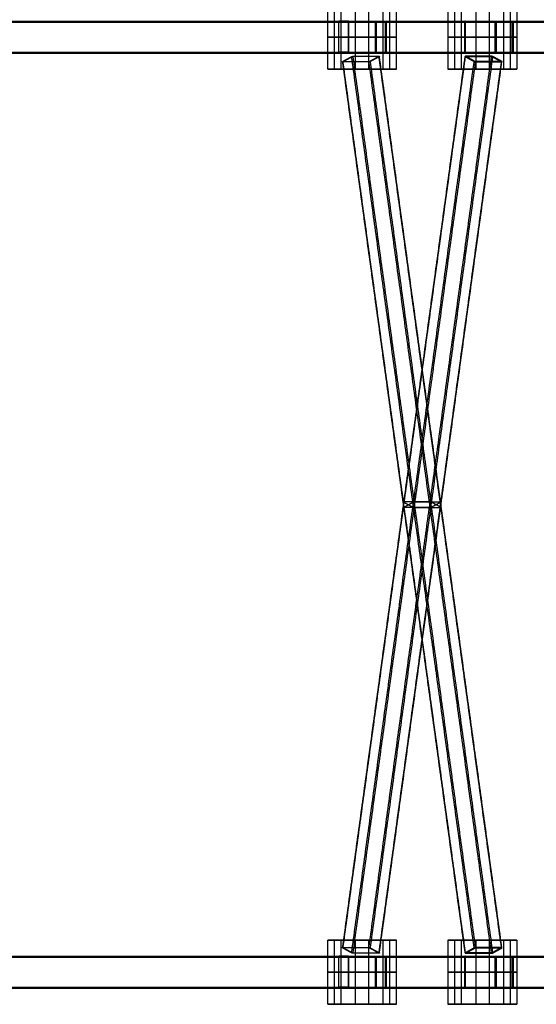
# Model space of a CAD drawing. Header units: metres. Extents: x -0.48 to 6.79, y -0.06 to 3.56.
# Tile 8 of 13: x 4.09 to 5.06, y -0.06 to 1.78. Entities that reach past the tile are written whole.
import ezdxf

# ---------------------------------------------------------------- set-up
doc = ezdxf.new("R2010")
doc.units = ezdxf.units.M
doc.layers.add('0 - Default', color=18, linetype='Continuous', true_color=0x000000)

msp = doc.modelspace()

# ---------------------------------------------------------------- linework, layer by layer
at = {"layer": '0 - Default'}
for p, q in [((4.6984, 1.7776, 2.81), (4.6984, 1.7796, 2.81)), ((4.768, 1.7776, 2.7698), (4.768, 1.7796, 2.7698)), ((4.9257, 1.7776, 3.2082), (4.9257, 1.7796, 3.2082)), ((4.9992, 1.7776, 3.1657), (4.9992, 1.7796, 3.1657)), ((4.6887, 1.7496, 2.7931), (4.6897, 1.7496, 2.7949)), ((4.7071, 1.7496, 2.8252), (4.7081, 1.7496, 2.827)), ((4.7592, 1.7496, 2.7547), (4.7582, 1.7496, 2.753)), ((4.7778, 1.7496, 2.7867), (4.7768, 1.7496, 2.785)), ((4.9256, 1.7496, 3.1887), (4.9256, 1.7496, 3.1907)), ((4.9257, 1.7496, 3.2257), (4.9257, 1.7496, 3.2277)), ((4.9823, 1.7496, 3.1559), (4.9841, 1.7496, 3.1569)), ((5.0143, 1.7496, 3.1745), (5.0161, 1.7496, 3.1755)), ((4.6984, 1.7196, 2.81), (4.6984, 1.7216, 2.81)), ((4.7403, 1.714, 2.8023), (4.7394, 1.7134, 2.8006)), ((4.768, 1.7196, 2.7698), (4.768, 1.7216, 2.7698)), ((4.9257, 1.7196, 3.2082), (4.9257, 1.7216, 3.2082)), ((4.952, 1.7134, 3.1689), (4.951, 1.714, 3.1672)), ((4.9992, 1.7196, 3.1657), (4.9992, 1.7216, 3.1657)), ((4.7067, 1.7088, 2.8), (4.705, 1.7088, 2.801)), ((4.7225, 1.7042, 2.7714), (4.7215, 1.7036, 2.7697)), ((4.7569, 1.7088, 2.771), (4.7552, 1.7088, 2.772)), ((4.9362, 1.7088, 3.1975), (4.9345, 1.7088, 3.1985)), ((4.9698, 1.7036, 3.1998), (4.9689, 1.7042, 3.1981)), ((4.9864, 1.7088, 3.1685), (4.9847, 1.7088, 3.1695)), ((4.6812, 1.6896, 2.8199), (4.7852, 1.6896, 2.7599)), ((4.7207, 1.6896, 2.7683), (4.7457, 1.6896, 2.8116)), ((4.9062, 1.6896, 3.2096), (5.0102, 1.6896, 3.1496)), ((4.9707, 1.6896, 3.2013), (4.9457, 1.6896, 3.158)), ((4.6812, 0.06, 2.8199), (4.7852, 0.06, 2.7599)), ((4.7207, 0.06, 2.7683), (4.7457, 0.06, 2.8116)), ((4.9062, 0.06, 3.2096), (5.0102, 0.06, 3.1496)), ((4.9707, 0.06, 3.2013), (4.9457, 0.06, 3.158)), ((4.7067, 0.0408, 2.8), (4.705, 0.0408, 2.801)), ((4.7215, 0.046, 2.7697), (4.7225, 0.0455, 2.7714)), ((4.7569, 0.0408, 2.771), (4.7552, 0.0408, 2.772)), ((4.9362, 0.0408, 3.1975), (4.9345, 0.0408, 3.1985)), ((4.9689, 0.0455, 3.1981), (4.9698, 0.046, 3.1998)), ((4.9864, 0.0408, 3.1685), (4.9847, 0.0408, 3.1695)), ((4.6984, 0.028, 2.81), (4.6984, 0.03, 2.81)), ((4.7394, 0.0362, 2.8006), (4.7403, 0.0356, 2.8023)), ((4.768, 0.028, 2.7698), (4.768, 0.03, 2.7698)), ((4.9257, 0.028, 3.2082), (4.9257, 0.03, 3.2082)), ((4.951, 0.0356, 3.1672), (4.952, 0.0362, 3.1689)), ((4.9992, 0.028, 3.1657), (4.9992, 0.03, 3.1657)), ((4.6887, 0, 2.7931), (4.6897, 0, 2.7949)), ((4.7071, 0, 2.8252), (4.7081, 0, 2.827)), ((4.7778, 0, 2.7867), (4.7768, 0, 2.785)), ((4.9256, 0, 3.1887), (4.9256, 0, 3.1907)), ((4.9257, 0, 3.2257), (4.9257, 0, 3.2277)), ((4.9823, 0, 3.1559), (4.9841, 0, 3.1569)), ((4.7592, 0, 2.7547), (4.7582, 0, 2.753)), ((5.0143, 0, 3.1745), (5.0161, 0, 3.1755)), ((4.6984, -0.03, 2.81), (4.6984, -0.028, 2.81)), ((4.768, -0.03, 2.7698), (4.768, -0.028, 2.7698)), ((4.9257, -0.03, 3.2082), (4.9257, -0.028, 3.2082)), ((4.9992, -0.03, 3.1657), (4.9992, -0.028, 3.1657)), ((4.6812, -0.06, 2.8199), (4.7852, -0.06, 2.7599)), ((4.7207, -0.06, 2.7683), (4.7457, -0.06, 2.8116)), ((4.9062, -0.06, 3.2096), (5.0102, -0.06, 3.1496)), ((4.9707, -0.06, 3.2013), (4.9457, -0.06, 3.158))]:
    msp.add_line(p, q, dxfattribs=at)
for points in [[(4.6687, 1.6896, 2.7983), (4.6687, 1.7496, 2.7983), (4.6687, 1.8096, 2.7983)], [(4.6812, 1.6896, 2.8199), (4.6812, 1.7496, 2.8199), (4.6812, 1.8096, 2.8199)], [(4.6937, 1.6896, 2.8416), (4.6937, 1.7496, 2.8416), (4.6937, 1.8096, 2.8416)], [(4.7207, 1.6896, 2.7683), (4.7207, 1.7496, 2.7683), (4.7207, 1.8096, 2.7683)], [(4.7457, 1.6896, 2.8116), (4.7457, 1.7496, 2.8116), (4.7457, 1.8096, 2.8116)], [(4.7727, 1.6896, 2.7383), (4.7727, 1.7496, 2.7383), (4.7727, 1.8096, 2.7383)], [(4.7852, 1.6896, 2.7599), (4.7852, 1.7496, 2.7599), (4.7852, 1.8096, 2.7599)], [(4.7977, 1.6896, 2.7816), (4.7977, 1.7496, 2.7816), (4.7977, 1.8096, 2.7816)], [(4.8937, 1.8096, 3.188), (4.8937, 1.7496, 3.188), (4.8937, 1.6896, 3.188)], [(4.9062, 1.8096, 3.2096), (4.9062, 1.7496, 3.2096), (4.9062, 1.6896, 3.2096)], [(4.9187, 1.8096, 3.2313), (4.9187, 1.7496, 3.2313), (4.9187, 1.6896, 3.2313)], [(4.9457, 1.8096, 3.158), (4.9457, 1.7496, 3.158), (4.9457, 1.6896, 3.158)], [(4.9707, 1.8096, 3.2013), (4.9707, 1.7496, 3.2013), (4.9707, 1.6896, 3.2013)], [(4.9977, 1.8096, 3.128), (4.9977, 1.7496, 3.128), (4.9977, 1.6896, 3.128)], [(5.0102, 1.8096, 3.1496), (5.0102, 1.7496, 3.1496), (5.0102, 1.6896, 3.1496)], [(5.0227, 1.8096, 3.1713), (5.0227, 1.7496, 3.1713), (5.0227, 1.6896, 3.1713)], [(3.1882, 1.7776, 3.6542), (3.9385, 1.7776, 3.2237), (4.6887, 1.7776, 2.7931)], [(3.1892, 1.7796, 3.6559), (3.9394, 1.7796, 3.2254), (4.6897, 1.7796, 2.7949)], [(3.1956, 1.7796, 3.1952), (4.0606, 1.7796, 3.1929), (4.9256, 1.7796, 3.1907)], [(3.1956, 1.7776, 3.1932), (4.0606, 1.7776, 3.1909), (4.9256, 1.7776, 3.1887)], [(3.1957, 1.7796, 3.2302), (4.0607, 1.7796, 3.2279), (4.9257, 1.7796, 3.2257)], [(3.1957, 1.7776, 3.2322), (4.0607, 1.7776, 3.2299), (4.9257, 1.7776, 3.2277)], [(3.2066, 1.7796, 3.6863), (3.9569, 1.7796, 3.2558), (4.7071, 1.7796, 2.8252)], [(3.2076, 1.7776, 3.688), (3.9579, 1.7776, 3.2575), (4.7081, 1.7776, 2.827)], [(4.6897, 1.7216, 2.7949), (4.6897, 1.7496, 2.7949), (4.6897, 1.7776, 2.7949)], [(4.6897, 1.7776, 2.7949), (4.6984, 1.7776, 2.81), (4.7071, 1.7776, 2.8252)], [(4.7071, 1.7776, 2.8252), (4.7071, 1.7496, 2.8252), (4.7071, 1.7216, 2.8252)], [(4.7582, 1.7776, 2.753), (5.5062, 1.7776, 2.3185), (6.2542, 1.7776, 1.8841)], [(4.7592, 1.7796, 2.7547), (5.5072, 1.7796, 2.3203), (6.2552, 1.7796, 1.8858)], [(4.7768, 1.7776, 2.785), (4.768, 1.7776, 2.7698), (4.7592, 1.7776, 2.7547)], [(4.7592, 1.7776, 2.7547), (4.7592, 1.7496, 2.7547), (4.7592, 1.7216, 2.7547)], [(4.7768, 1.7796, 2.785), (5.5248, 1.7796, 2.3505), (6.2728, 1.7796, 1.9161)], [(4.7768, 1.7216, 2.785), (4.7768, 1.7496, 2.785), (4.7768, 1.7776, 2.785)], [(4.7778, 1.7776, 2.7867), (5.5258, 1.7776, 2.3523), (6.2738, 1.7776, 1.9178)], [(4.9256, 1.7216, 3.1907), (4.9256, 1.7496, 3.1907), (4.9256, 1.7776, 3.1907)], [(4.9256, 1.7776, 3.1907), (4.9257, 1.7776, 3.2082), (4.9257, 1.7776, 3.2257)], [(4.9257, 1.7776, 3.2257), (4.9257, 1.7496, 3.2257), (4.9257, 1.7216, 3.2257)], [(4.9823, 1.7776, 3.1559), (5.4168, 1.7776, 2.408), (5.8512, 1.7776, 1.66)], [(4.9841, 1.7796, 3.1569), (5.4185, 1.7796, 2.409), (5.853, 1.7796, 1.661)], [(5.0143, 1.7776, 3.1745), (4.9992, 1.7776, 3.1657), (4.9841, 1.7776, 3.1569)], [(4.9841, 1.7776, 3.1569), (4.9841, 1.7496, 3.1569), (4.9841, 1.7216, 3.1569)], [(5.0143, 1.7796, 3.1745), (5.4488, 1.7796, 2.4265), (5.8832, 1.7796, 1.6786)], [(5.0143, 1.7216, 3.1745), (5.0143, 1.7496, 3.1745), (5.0143, 1.7776, 3.1745)], [(5.0161, 1.7776, 3.1755), (5.4505, 1.7776, 2.4275), (5.885, 1.7776, 1.6796)], [(4.6687, 1.7496, 2.7983), (4.6812, 1.7496, 2.8199), (4.6937, 1.7496, 2.8416)], [(4.7727, 1.7496, 2.7383), (4.7207, 1.7496, 2.7683), (4.6687, 1.7496, 2.7983)], [(4.6937, 1.7496, 2.8416), (4.7457, 1.7496, 2.8116), (4.7977, 1.7496, 2.7816)], [(4.7977, 1.7496, 2.7816), (4.7852, 1.7496, 2.7599), (4.7727, 1.7496, 2.7383)], [(4.9187, 1.7496, 3.2313), (4.9062, 1.7496, 3.2096), (4.8937, 1.7496, 3.188)], [(4.8937, 1.7496, 3.188), (4.9457, 1.7496, 3.158), (4.9977, 1.7496, 3.128)], [(5.0227, 1.7496, 3.1713), (4.9707, 1.7496, 3.2013), (4.9187, 1.7496, 3.2313)], [(4.9977, 1.7496, 3.128), (5.0102, 1.7496, 3.1496), (5.0227, 1.7496, 3.1713)], [(3.1882, 1.7216, 3.6542), (3.9385, 1.7216, 3.2237), (4.6887, 1.7216, 2.7931)], [(3.1892, 1.7196, 3.6559), (3.9394, 1.7196, 3.2254), (4.6897, 1.7196, 2.7949)], [(3.1956, 1.7216, 3.1932), (4.0606, 1.7216, 3.1909), (4.9256, 1.7216, 3.1887)], [(3.1956, 1.7196, 3.1952), (4.0606, 1.7196, 3.1929), (4.9256, 1.7196, 3.1907)], [(3.1957, 1.7216, 3.2322), (4.0607, 1.7216, 3.2299), (4.9257, 1.7216, 3.2277)], [(3.1957, 1.7196, 3.2302), (4.0607, 1.7196, 3.2279), (4.9257, 1.7196, 3.2257)], [(3.2066, 1.7196, 3.6863), (3.9569, 1.7196, 3.2558), (4.7071, 1.7196, 2.8252)], [(3.2076, 1.7216, 3.688), (3.9579, 1.7216, 3.2575), (4.7081, 1.7216, 2.827)], [(4.7071, 1.7216, 2.8252), (4.6984, 1.7216, 2.81), (4.6897, 1.7216, 2.7949)], [(4.6973, 0.046, 2.7837), (4.812, 0.88, 2.9825), (4.9268, 1.714, 3.1812)], [(4.9456, 0.046, 3.2138), (4.8308, 0.88, 3.015), (4.7161, 1.714, 2.8163)], [(4.7458, 0.046, 2.7557), (4.8605, 0.88, 2.9545), (4.9753, 1.714, 3.1532)], [(4.7582, 1.7216, 2.753), (5.5062, 1.7216, 2.3185), (6.2542, 1.7216, 1.8841)], [(4.7592, 1.7216, 2.7547), (4.768, 1.7216, 2.7698), (4.7768, 1.7216, 2.785)], [(4.7592, 1.7196, 2.7547), (5.5072, 1.7196, 2.3203), (6.2552, 1.7196, 1.8858)], [(4.9941, 0.046, 3.1858), (4.8793, 0.88, 2.987), (4.7646, 1.714, 2.7883)], [(4.7768, 1.7196, 2.785), (5.5248, 1.7196, 2.3505), (6.2728, 1.7196, 1.9161)], [(4.7778, 1.7216, 2.7867), (5.5258, 1.7216, 2.3523), (6.2738, 1.7216, 1.9178)], [(4.9257, 1.7216, 3.2257), (4.9257, 1.7216, 3.2082), (4.9256, 1.7216, 3.1907)], [(4.9823, 1.7216, 3.1559), (5.4168, 1.7216, 2.408), (5.8512, 1.7216, 1.66)], [(4.9841, 1.7216, 3.1569), (4.9992, 1.7216, 3.1657), (5.0143, 1.7216, 3.1745)], [(4.9841, 1.7196, 3.1569), (5.4185, 1.7196, 2.409), (5.853, 1.7196, 1.661)], [(5.0143, 1.7196, 3.1745), (5.4488, 1.7196, 2.4265), (5.8832, 1.7196, 1.6786)], [(5.0161, 1.7216, 3.1755), (5.4505, 1.7216, 2.4275), (5.885, 1.7216, 1.6796)], [(4.6965, 0.0455, 2.7864), (4.8113, 0.8794, 2.9852), (4.926, 1.7134, 3.1839)], [(4.926, 0.0362, 3.1839), (4.8113, 0.8702, 2.9852), (4.6965, 1.7042, 2.7864)], [(4.9268, 0.0356, 3.1812), (4.812, 0.8696, 2.9825), (4.6973, 1.7036, 2.7837)], [(4.7151, 1.7134, 2.8146), (4.7067, 1.7088, 2.8), (4.6983, 1.7042, 2.7854)], [(4.6983, 1.7042, 2.7854), (4.7225, 1.7042, 2.7714), (4.7467, 1.7042, 2.7574)], [(4.9429, 0.0455, 3.2131), (4.8281, 0.8794, 3.0144), (4.7134, 1.7134, 2.8156)], [(4.7134, 0.0362, 2.8156), (4.8281, 0.8702, 3.0144), (4.9429, 1.7042, 3.2131)], [(4.7636, 1.7134, 2.7866), (4.7394, 1.7134, 2.8006), (4.7151, 1.7134, 2.8146)], [(4.7161, 0.0356, 2.8163), (4.8308, 0.8696, 3.015), (4.9456, 1.7036, 3.2138)], [(4.9753, 0.0356, 3.1532), (4.8605, 0.8696, 2.9545), (4.7458, 1.7036, 2.7557)], [(4.7467, 1.7042, 2.7574), (4.7552, 1.7088, 2.772), (4.7636, 1.7134, 2.7866)], [(4.7485, 0.0455, 2.7564), (4.8632, 0.8794, 2.9552), (4.978, 1.7134, 3.1539)], [(4.978, 0.0362, 3.1539), (4.8632, 0.8702, 2.9552), (4.7485, 1.7042, 2.7564)], [(4.7646, 0.0356, 2.7883), (4.8793, 0.8696, 2.987), (4.9941, 1.7036, 3.1858)], [(4.9949, 0.0455, 3.1831), (4.8801, 0.8794, 2.9844), (4.7654, 1.7134, 2.7856)], [(4.7654, 0.0362, 2.7856), (4.8801, 0.8702, 2.9844), (4.9949, 1.7042, 3.1831)], [(4.9446, 1.7042, 3.2121), (4.9362, 1.7088, 3.1975), (4.9278, 1.7134, 3.1829)], [(4.9278, 1.7134, 3.1829), (4.952, 1.7134, 3.1689), (4.9763, 1.7134, 3.1549)], [(4.9931, 1.7042, 3.1841), (4.9689, 1.7042, 3.1981), (4.9446, 1.7042, 3.2121)], [(4.9763, 1.7134, 3.1549), (4.9847, 1.7088, 3.1695), (4.9931, 1.7042, 3.1841)], [(4.6687, 1.6896, 2.7983), (4.6812, 1.6896, 2.8199), (4.6937, 1.6896, 2.8416)], [(4.7727, 1.6896, 2.7383), (4.7207, 1.6896, 2.7683), (4.6687, 1.6896, 2.7983)], [(4.6937, 1.6896, 2.8416), (4.7457, 1.6896, 2.8116), (4.7977, 1.6896, 2.7816)], [(4.7977, 1.6896, 2.7816), (4.7852, 1.6896, 2.7599), (4.7727, 1.6896, 2.7383)], [(4.9187, 1.6896, 3.2313), (4.9062, 1.6896, 3.2096), (4.8937, 1.6896, 3.188)], [(4.8937, 1.6896, 3.188), (4.9457, 1.6896, 3.158), (4.9977, 1.6896, 3.128)], [(5.0227, 1.6896, 3.1713), (4.9707, 1.6896, 3.2013), (4.9187, 1.6896, 3.2313)], [(4.9977, 1.6896, 3.128), (5.0102, 1.6896, 3.1496), (5.0227, 1.6896, 3.1713)], [(4.6687, 0.06, 2.7983), (4.6812, 0.06, 2.8199), (4.6937, 0.06, 2.8416)], [(4.6687, -0.06, 2.7983), (4.6687, 0, 2.7983), (4.6687, 0.06, 2.7983)], [(4.7727, 0.06, 2.7383), (4.7207, 0.06, 2.7683), (4.6687, 0.06, 2.7983)], [(4.6812, -0.06, 2.8199), (4.6812, 0, 2.8199), (4.6812, 0.06, 2.8199)], [(4.6937, -0.06, 2.8416), (4.6937, 0, 2.8416), (4.6937, 0.06, 2.8416)], [(4.6937, 0.06, 2.8416), (4.7457, 0.06, 2.8116), (4.7977, 0.06, 2.7816)], [(4.7207, -0.06, 2.7683), (4.7207, 0, 2.7683), (4.7207, 0.06, 2.7683)], [(4.7457, -0.06, 2.8116), (4.7457, 0, 2.8116), (4.7457, 0.06, 2.8116)], [(4.7727, -0.06, 2.7383), (4.7727, 0, 2.7383), (4.7727, 0.06, 2.7383)], [(4.7977, 0.06, 2.7816), (4.7852, 0.06, 2.7599), (4.7727, 0.06, 2.7383)], [(4.7852, -0.06, 2.7599), (4.7852, 0, 2.7599), (4.7852, 0.06, 2.7599)], [(4.7977, -0.06, 2.7816), (4.7977, 0, 2.7816), (4.7977, 0.06, 2.7816)], [(4.9187, 0.06, 3.2313), (4.9062, 0.06, 3.2096), (4.8937, 0.06, 3.188)], [(4.8937, 0.06, 3.188), (4.8937, 0, 3.188), (4.8937, -0.06, 3.188)], [(4.8937, 0.06, 3.188), (4.9457, 0.06, 3.158), (4.9977, 0.06, 3.128)], [(4.9062, 0.06, 3.2096), (4.9062, 0, 3.2096), (4.9062, -0.06, 3.2096)], [(4.9187, 0.06, 3.2313), (4.9187, 0, 3.2313), (4.9187, -0.06, 3.2313)], [(5.0227, 0.06, 3.1713), (4.9707, 0.06, 3.2013), (4.9187, 0.06, 3.2313)], [(4.9457, 0.06, 3.158), (4.9457, 0, 3.158), (4.9457, -0.06, 3.158)], [(4.9707, 0.06, 3.2013), (4.9707, 0, 3.2013), (4.9707, -0.06, 3.2013)], [(4.9977, 0.06, 3.128), (4.9977, 0, 3.128), (4.9977, -0.06, 3.128)], [(4.9977, 0.06, 3.128), (5.0102, 0.06, 3.1496), (5.0227, 0.06, 3.1713)], [(5.0102, 0.06, 3.1496), (5.0102, 0, 3.1496), (5.0102, -0.06, 3.1496)], [(5.0227, 0.06, 3.1713), (5.0227, 0, 3.1713), (5.0227, -0.06, 3.1713)], [(4.7467, 0.0455, 2.7574), (4.7225, 0.0455, 2.7714), (4.6983, 0.0455, 2.7854)], [(4.6983, 0.0455, 2.7854), (4.7067, 0.0408, 2.8), (4.7151, 0.0362, 2.8146)], [(4.7636, 0.0362, 2.7866), (4.7552, 0.0408, 2.772), (4.7467, 0.0455, 2.7574)], [(4.9278, 0.0362, 3.1829), (4.9362, 0.0408, 3.1975), (4.9446, 0.0455, 3.2121)], [(4.9446, 0.0455, 3.2121), (4.9689, 0.0455, 3.1981), (4.9931, 0.0455, 3.1841)], [(4.9931, 0.0455, 3.1841), (4.9847, 0.0408, 3.1695), (4.9763, 0.0362, 3.1549)], [(3.1882, 0.028, 3.6542), (3.9385, 0.028, 3.2237), (4.6887, 0.028, 2.7931)], [(3.1892, 0.03, 3.6559), (3.9394, 0.03, 3.2254), (4.6897, 0.03, 2.7949)], [(3.1956, 0.03, 3.1952), (4.0606, 0.03, 3.1929), (4.9256, 0.03, 3.1907)], [(3.1956, 0.028, 3.1932), (4.0606, 0.028, 3.1909), (4.9256, 0.028, 3.1887)], [(3.1957, 0.03, 3.2302), (4.0607, 0.03, 3.2279), (4.9257, 0.03, 3.2257)], [(3.1957, 0.028, 3.2322), (4.0607, 0.028, 3.2299), (4.9257, 0.028, 3.2277)], [(3.2066, 0.03, 3.6863), (3.9569, 0.03, 3.2558), (4.7071, 0.03, 2.8252)], [(3.2076, 0.028, 3.688), (3.9579, 0.028, 3.2575), (4.7081, 0.028, 2.827)], [(4.6897, -0.028, 2.7949), (4.6897, 0, 2.7949), (4.6897, 0.028, 2.7949)], [(4.6897, 0.028, 2.7949), (4.6984, 0.028, 2.81), (4.7071, 0.028, 2.8252)], [(4.7071, 0.028, 2.8252), (4.7071, 0, 2.8252), (4.7071, -0.028, 2.8252)], [(4.7151, 0.0362, 2.8146), (4.7394, 0.0362, 2.8006), (4.7636, 0.0362, 2.7866)], [(4.7582, 0.028, 2.753), (5.5062, 0.028, 2.3185), (6.2542, 0.028, 1.8841)], [(4.7592, 0.03, 2.7547), (5.5072, 0.03, 2.3203), (6.2552, 0.03, 1.8858)], [(4.7768, 0.028, 2.785), (4.768, 0.028, 2.7698), (4.7592, 0.028, 2.7547)], [(4.7592, 0.028, 2.7547), (4.7592, 0, 2.7547), (4.7592, -0.028, 2.7547)], [(4.7768, 0.03, 2.785), (5.5248, 0.03, 2.3505), (6.2728, 0.03, 1.9161)], [(4.7768, -0.028, 2.785), (4.7768, 0, 2.785), (4.7768, 0.028, 2.785)], [(4.7778, 0.028, 2.7867), (5.5258, 0.028, 2.3523), (6.2738, 0.028, 1.9178)], [(4.9256, -0.028, 3.1907), (4.9256, 0, 3.1907), (4.9256, 0.028, 3.1907)], [(4.9256, 0.028, 3.1907), (4.9257, 0.028, 3.2082), (4.9257, 0.028, 3.2257)], [(4.9257, 0.028, 3.2257), (4.9257, 0, 3.2257), (4.9257, -0.028, 3.2257)], [(4.9763, 0.0362, 3.1549), (4.952, 0.0362, 3.1689), (4.9278, 0.0362, 3.1829)], [(4.9823, 0.028, 3.1559), (5.4168, 0.028, 2.408), (5.8512, 0.028, 1.66)], [(4.9841, 0.03, 3.1569), (5.4185, 0.03, 2.409), (5.853, 0.03, 1.661)], [(5.0143, 0.028, 3.1745), (4.9992, 0.028, 3.1657), (4.9841, 0.028, 3.1569)], [(4.9841, 0.028, 3.1569), (4.9841, 0, 3.1569), (4.9841, -0.028, 3.1569)], [(5.0143, 0.03, 3.1745), (5.4488, 0.03, 2.4265), (5.8832, 0.03, 1.6786)], [(5.0143, -0.028, 3.1745), (5.0143, 0, 3.1745), (5.0143, 0.028, 3.1745)], [(5.0161, 0.028, 3.1755), (5.4505, 0.028, 2.4275), (5.885, 0.028, 1.6796)], [(4.9187, 0, 3.2313), (4.9062, 0, 3.2096), (4.8937, 0, 3.188)], [(4.8937, 0, 3.188), (4.9457, 0, 3.158), (4.9977, 0, 3.128)], [(5.0227, 0, 3.1713), (4.9707, 0, 3.2013), (4.9187, 0, 3.2313)], [(4.9977, 0, 3.128), (5.0102, 0, 3.1496), (5.0227, 0, 3.1713)], [(4.6687, 0, 2.7983), (4.6812, 0, 2.8199), (4.6937, 0, 2.8416)], [(4.7727, 0, 2.7383), (4.7207, 0, 2.7683), (4.6687, 0, 2.7983)], [(4.6937, 0, 2.8416), (4.7457, 0, 2.8116), (4.7977, 0, 2.7816)], [(4.7977, 0, 2.7816), (4.7852, 0, 2.7599), (4.7727, 0, 2.7383)], [(3.1882, -0.028, 3.6542), (3.9385, -0.028, 3.2237), (4.6887, -0.028, 2.7931)], [(3.1892, -0.03, 3.6559), (3.9394, -0.03, 3.2254), (4.6897, -0.03, 2.7949)], [(3.1956, -0.028, 3.1932), (4.0606, -0.028, 3.1909), (4.9256, -0.028, 3.1887)], [(3.1956, -0.03, 3.1952), (4.0606, -0.03, 3.1929), (4.9256, -0.03, 3.1907)], [(3.1957, -0.028, 3.2322), (4.0607, -0.028, 3.2299), (4.9257, -0.028, 3.2277)], [(3.1957, -0.03, 3.2302), (4.0607, -0.03, 3.2279), (4.9257, -0.03, 3.2257)], [(3.2066, -0.03, 3.6863), (3.9569, -0.03, 3.2558), (4.7071, -0.03, 2.8252)], [(3.2076, -0.028, 3.688), (3.9579, -0.028, 3.2575), (4.7081, -0.028, 2.827)], [(4.7071, -0.028, 2.8252), (4.6984, -0.028, 2.81), (4.6897, -0.028, 2.7949)], [(4.7582, -0.028, 2.753), (5.5062, -0.028, 2.3185), (6.2542, -0.028, 1.8841)], [(4.7592, -0.028, 2.7547), (4.768, -0.028, 2.7698), (4.7768, -0.028, 2.785)], [(4.7592, -0.03, 2.7547), (5.5072, -0.03, 2.3203), (6.2552, -0.03, 1.8858)], [(4.7768, -0.03, 2.785), (5.5248, -0.03, 2.3505), (6.2728, -0.03, 1.9161)], [(4.7778, -0.028, 2.7867), (5.5258, -0.028, 2.3523), (6.2738, -0.028, 1.9178)], [(4.9257, -0.028, 3.2257), (4.9257, -0.028, 3.2082), (4.9256, -0.028, 3.1907)], [(4.9823, -0.028, 3.1559), (5.4168, -0.028, 2.408), (5.8512, -0.028, 1.66)], [(4.9841, -0.028, 3.1569), (4.9992, -0.028, 3.1657), (5.0143, -0.028, 3.1745)], [(4.9841, -0.03, 3.1569), (5.4185, -0.03, 2.409), (5.853, -0.03, 1.661)], [(5.0143, -0.03, 3.1745), (5.4488, -0.03, 2.4265), (5.8832, -0.03, 1.6786)], [(5.0161, -0.028, 3.1755), (5.4505, -0.028, 2.4275), (5.885, -0.028, 1.6796)], [(4.6687, -0.06, 2.7983), (4.6812, -0.06, 2.8199), (4.6937, -0.06, 2.8416)], [(4.7727, -0.06, 2.7383), (4.7207, -0.06, 2.7683), (4.6687, -0.06, 2.7983)], [(4.6937, -0.06, 2.8416), (4.7457, -0.06, 2.8116), (4.7977, -0.06, 2.7816)], [(4.7977, -0.06, 2.7816), (4.7852, -0.06, 2.7599), (4.7727, -0.06, 2.7383)], [(4.9187, -0.06, 3.2313), (4.9062, -0.06, 3.2096), (4.8937, -0.06, 3.188)], [(4.8937, -0.06, 3.188), (4.9457, -0.06, 3.158), (4.9977, -0.06, 3.128)], [(5.0227, -0.06, 3.1713), (4.9707, -0.06, 3.2013), (4.9187, -0.06, 3.2313)], [(4.9977, -0.06, 3.128), (5.0102, -0.06, 3.1496), (5.0227, -0.06, 3.1713)]]:
    msp.add_open_spline(points, degree=2, dxfattribs=at)
at = {"layer": '0 - Default', "extrusion": (-0.867331, -3.70667e-15, 0.497731)}
msp.add_rational_spline([(4.6887, 1.7216, 2.7931), (4.6887, 1.7496, 2.7931), (4.6887, 1.7776, 2.7931), (4.6887, 1.7796, 2.7931), (4.6897, 1.7796, 2.7949), (4.6984, 1.7796, 2.81), (4.7071, 1.7796, 2.8252), (4.7081, 1.7796, 2.827), (4.7081, 1.7776, 2.827), (4.7081, 1.7496, 2.827), (4.7081, 1.7216, 2.827), (4.7081, 1.7196, 2.827), (4.7071, 1.7196, 2.8252), (4.6984, 1.7196, 2.81), (4.6897, 1.7196, 2.7949), (4.6887, 1.7196, 2.7931), (4.6887, 1.7216, 2.7931)], [1, 1, 1, 0.707106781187, 1, 1, 1, 0.707106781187, 1, 1, 1, 0.707106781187, 1, 1, 1, 0.707106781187, 1], degree=2, knots=[0, 0, 0, 0.056, 0.056, 0.0591416, 0.0591416, 0.0941416, 0.0941416, 0.0972832, 0.0972832, 0.1532832, 0.1532832, 0.1564248, 0.1564248, 0.1914248, 0.1914248, 0.1945664, 0.1945664, 0.1945664], dxfattribs=at)
at = {"layer": '0 - Default', "extrusion": (0.864713, 3.71751e-15, -0.502266)}
msp.add_rational_spline([(4.7582, 1.7216, 2.753), (4.7582, 1.7196, 2.753), (4.7592, 1.7196, 2.7547), (4.768, 1.7196, 2.7698), (4.7768, 1.7196, 2.785), (4.7778, 1.7196, 2.7867), (4.7778, 1.7216, 2.7867), (4.7778, 1.7496, 2.7867), (4.7778, 1.7776, 2.7867), (4.7778, 1.7796, 2.7867), (4.7768, 1.7796, 2.785), (4.768, 1.7796, 2.7698), (4.7592, 1.7796, 2.7547), (4.7582, 1.7796, 2.753), (4.7582, 1.7776, 2.753), (4.7582, 1.7496, 2.753), (4.7582, 1.7216, 2.753)], [1, 0.707106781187, 1, 1, 1, 0.707106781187, 1, 1, 1, 0.707106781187, 1, 1, 1, 0.707106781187, 1, 1, 1], degree=2, knots=[-0.1945664, -0.1945664, -0.1945664, -0.1914248, -0.1914248, -0.1564248, -0.1564248, -0.1532832, -0.1532832, -0.0972832, -0.0972832, -0.0941416, -0.0941416, -0.0591416, -0.0591416, -0.056, -0.056, 0, 0, 0], dxfattribs=at)
at = {"layer": '0 - Default', "extrusion": (-0.999997, -1.95469e-17, 0.002618)}
msp.add_rational_spline([(4.9256, 1.7216, 3.1887), (4.9256, 1.7496, 3.1887), (4.9256, 1.7776, 3.1887), (4.9256, 1.7796, 3.1887), (4.9256, 1.7796, 3.1907), (4.9257, 1.7796, 3.2082), (4.9257, 1.7796, 3.2257), (4.9257, 1.7796, 3.2277), (4.9257, 1.7776, 3.2277), (4.9257, 1.7496, 3.2277), (4.9257, 1.7216, 3.2277), (4.9257, 1.7196, 3.2277), (4.9257, 1.7196, 3.2257), (4.9257, 1.7196, 3.2082), (4.9256, 1.7196, 3.1907), (4.9256, 1.7196, 3.1887), (4.9256, 1.7216, 3.1887)], [1, 1, 1, 0.707106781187, 1, 1, 1, 0.707106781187, 1, 1, 1, 0.707106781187, 1, 1, 1, 0.707106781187, 1], degree=2, knots=[0, 0, 0, 0.056, 0.056, 0.0591416, 0.0591416, 0.0941416, 0.0941416, 0.0972832, 0.0972832, 0.1532832, 0.1532832, 0.1564248, 0.1564248, 0.1914248, 0.1914248, 0.1945664, 0.1945664, 0.1945664], dxfattribs=at)
at = {"layer": '0 - Default', "extrusion": (0.502266, 0, -0.864713)}
msp.add_rational_spline([(4.9823, 1.7216, 3.1559), (4.9823, 1.7196, 3.1559), (4.9841, 1.7196, 3.1569), (4.9992, 1.7196, 3.1657), (5.0143, 1.7196, 3.1745), (5.0161, 1.7196, 3.1755), (5.0161, 1.7216, 3.1755), (5.0161, 1.7496, 3.1755), (5.0161, 1.7776, 3.1755), (5.0161, 1.7796, 3.1755), (5.0143, 1.7796, 3.1745), (4.9992, 1.7796, 3.1657), (4.9841, 1.7796, 3.1569), (4.9823, 1.7796, 3.1559), (4.9823, 1.7776, 3.1559), (4.9823, 1.7496, 3.1559), (4.9823, 1.7216, 3.1559)], [1, 0.707106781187, 1, 1, 1, 0.707106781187, 1, 1, 1, 0.707106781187, 1, 1, 1, 0.707106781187, 1, 1, 1], degree=2, knots=[-0.1945664, -0.1945664, -0.1945664, -0.1914248, -0.1914248, -0.1564248, -0.1564248, -0.1532832, -0.1532832, -0.0972832, -0.0972832, -0.0941416, -0.0941416, -0.0591416, -0.0591416, -0.056, -0.056, 0, 0, 0], dxfattribs=at)
at = {"layer": '0 - Default', "extrusion": (0.132665, -0.964158, 0.229783)}
msp.add_rational_spline([(4.7646, 1.714, 2.7883), (4.7403, 1.714, 2.8023), (4.7161, 1.714, 2.8163), (4.7144, 1.714, 2.8173), (4.7134, 1.7134, 2.8156), (4.705, 1.7088, 2.801), (4.6965, 1.7042, 2.7864), (4.6956, 1.7036, 2.7847), (4.6973, 1.7036, 2.7837), (4.7215, 1.7036, 2.7697), (4.7458, 1.7036, 2.7557), (4.7475, 1.7036, 2.7547), (4.7485, 1.7042, 2.7564), (4.7569, 1.7088, 2.771), (4.7654, 1.7134, 2.7856), (4.7663, 1.714, 2.7873), (4.7646, 1.714, 2.7883)], [1, 1, 1, 0.707106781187, 1, 1, 1, 0.707106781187, 1, 1, 1, 0.707106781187, 1, 1, 1, 0.707106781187, 1], degree=2, knots=[0, 0, 0, 0.056, 0.056, 0.0591416, 0.0591416, 0.0941416, 0.0941416, 0.0972832, 0.0972832, 0.1532832, 0.1532832, 0.1564248, 0.1564248, 0.1914248, 0.1914248, 0.1945664, 0.1945664, 0.1945664], dxfattribs=at)
at = {"layer": '0 - Default', "extrusion": (-0.132665, -0.964158, -0.229783)}
for points, weights, knots in [([(4.9941, 1.7036, 3.1858), (4.9698, 1.7036, 3.1998), (4.9456, 1.7036, 3.2138), (4.9439, 1.7036, 3.2148), (4.9429, 1.7042, 3.2131), (4.9345, 1.7088, 3.1985), (4.926, 1.7134, 3.1839), (4.9251, 1.714, 3.1822), (4.9268, 1.714, 3.1812), (4.951, 1.714, 3.1672), (4.9753, 1.714, 3.1532), (4.977, 1.714, 3.1522), (4.978, 1.7134, 3.1539), (4.9864, 1.7088, 3.1685), (4.9949, 1.7042, 3.1831), (4.9958, 1.7036, 3.1848), (4.9941, 1.7036, 3.1858)], [1, 1, 1, 0.707106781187, 1, 1, 1, 0.707106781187, 1, 1, 1, 0.707106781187, 1, 1, 1, 0.707106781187, 1], [0, 0, 0, 0.056, 0.056, 0.0591416, 0.0591416, 0.0941416, 0.0941416, 0.0972832, 0.0972832, 0.1532832, 0.1532832, 0.1564248, 0.1564248, 0.1914248, 0.1914248, 0.1945664, 0.1945664, 0.1945664]), ([(4.8793, 0.8696, 2.987), (4.8551, 0.8696, 3.001), (4.8308, 0.8696, 3.015), (4.8291, 0.8696, 3.016), (4.8281, 0.8702, 3.0144), (4.8197, 0.8748, 2.9998), (4.8113, 0.8794, 2.9852), (4.8103, 0.88, 2.9835), (4.812, 0.88, 2.9825), (4.8363, 0.88, 2.9685), (4.8605, 0.88, 2.9545), (4.8623, 0.88, 2.9535), (4.8632, 0.8794, 2.9552), (4.8717, 0.8748, 2.9698), (4.8801, 0.8702, 2.9844), (4.8811, 0.8696, 2.986), (4.8793, 0.8696, 2.987)], [1, 1, 1, 0.707106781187, 1, 1, 1, 0.707106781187, 1, 1, 1, 0.707106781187, 1, 1, 1, 0.707106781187, 1], [0, 0, 0, 0.056, 0.056, 0.0591416, 0.0591416, 0.0941416, 0.0941416, 0.0972832, 0.0972832, 0.1532832, 0.1532832, 0.1564248, 0.1564248, 0.1914248, 0.1914248, 0.1945664, 0.1945664, 0.1945664]), ([(4.7646, 0.0356, 2.7883), (4.7663, 0.0356, 2.7873), (4.7654, 0.0362, 2.7856), (4.7569, 0.0408, 2.771), (4.7485, 0.0455, 2.7564), (4.7475, 0.046, 2.7547), (4.7458, 0.046, 2.7557), (4.7215, 0.046, 2.7697), (4.6973, 0.046, 2.7837), (4.6956, 0.046, 2.7847), (4.6965, 0.0455, 2.7864), (4.705, 0.0408, 2.801), (4.7134, 0.0362, 2.8156), (4.7144, 0.0356, 2.8173), (4.7161, 0.0356, 2.8163), (4.7403, 0.0356, 2.8023), (4.7646, 0.0356, 2.7883)], [1, 0.707106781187, 1, 1, 1, 0.707106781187, 1, 1, 1, 0.707106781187, 1, 1, 1, 0.707106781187, 1, 1, 1], [-0.1945664, -0.1945664, -0.1945664, -0.1914248, -0.1914248, -0.1564248, -0.1564248, -0.1532832, -0.1532832, -0.0972832, -0.0972832, -0.0941416, -0.0941416, -0.0591416, -0.0591416, -0.056, -0.056, 0, 0, 0])]:
    msp.add_rational_spline(points, weights, degree=2, knots=knots, dxfattribs=at)
at = {"layer": '0 - Default', "extrusion": (-0.132665, 0.964158, -0.229783)}
for points, weights, knots in [([(4.8793, 0.88, 2.987), (4.8551, 0.88, 3.001), (4.8308, 0.88, 3.015), (4.8291, 0.88, 3.016), (4.8281, 0.8794, 3.0144), (4.8197, 0.8748, 2.9998), (4.8113, 0.8702, 2.9852), (4.8103, 0.8696, 2.9835), (4.812, 0.8696, 2.9825), (4.8363, 0.8696, 2.9685), (4.8605, 0.8696, 2.9545), (4.8623, 0.8696, 2.9535), (4.8632, 0.8702, 2.9552), (4.8717, 0.8748, 2.9698), (4.8801, 0.8794, 2.9844), (4.8811, 0.88, 2.986), (4.8793, 0.88, 2.987)], [1, 1, 1, 0.707106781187, 1, 1, 1, 0.707106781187, 1, 1, 1, 0.707106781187, 1, 1, 1, 0.707106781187, 1], [0, 0, 0, 0.056, 0.056, 0.0591416, 0.0591416, 0.0941416, 0.0941416, 0.0972832, 0.0972832, 0.1532832, 0.1532832, 0.1564248, 0.1564248, 0.1914248, 0.1914248, 0.1945664, 0.1945664, 0.1945664]), ([(4.9941, 0.046, 3.1858), (4.9958, 0.046, 3.1848), (4.9949, 0.0455, 3.1831), (4.9864, 0.0408, 3.1685), (4.978, 0.0362, 3.1539), (4.977, 0.0356, 3.1522), (4.9753, 0.0356, 3.1532), (4.951, 0.0356, 3.1672), (4.9268, 0.0356, 3.1812), (4.9251, 0.0356, 3.1822), (4.926, 0.0362, 3.1839), (4.9345, 0.0408, 3.1985), (4.9429, 0.0455, 3.2131), (4.9439, 0.046, 3.2148), (4.9456, 0.046, 3.2138), (4.9698, 0.046, 3.1998), (4.9941, 0.046, 3.1858)], [1, 0.707106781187, 1, 1, 1, 0.707106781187, 1, 1, 1, 0.707106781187, 1, 1, 1, 0.707106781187, 1, 1, 1], [-0.1945664, -0.1945664, -0.1945664, -0.1914248, -0.1914248, -0.1564248, -0.1564248, -0.1532832, -0.1532832, -0.0972832, -0.0972832, -0.0941416, -0.0941416, -0.0591416, -0.0591416, -0.056, -0.056, 0, 0, 0])]:
    msp.add_rational_spline(points, weights, degree=2, knots=knots, dxfattribs=at)
at = {"layer": '0 - Default', "extrusion": (0.867331, 5.46445e-15, -0.497731)}
msp.add_rational_spline([(4.6887, -0.028, 2.7931), (4.6887, 0, 2.7931), (4.6887, 0.028, 2.7931), (4.6887, 0.03, 2.7931), (4.6897, 0.03, 2.7949), (4.6984, 0.03, 2.81), (4.7071, 0.03, 2.8252), (4.7081, 0.03, 2.827), (4.7081, 0.028, 2.827), (4.7081, 0, 2.827), (4.7081, -0.028, 2.827), (4.7081, -0.03, 2.827), (4.7071, -0.03, 2.8252), (4.6984, -0.03, 2.81), (4.6897, -0.03, 2.7949), (4.6887, -0.03, 2.7931), (4.6887, -0.028, 2.7931)], [1, 1, 1, 0.707106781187, 1, 1, 1, 0.707106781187, 1, 1, 1, 0.707106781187, 1, 1, 1, 0.707106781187, 1], degree=2, knots=[0, 0, 0, 0.056, 0.056, 0.0591416, 0.0591416, 0.0941416, 0.0941416, 0.0972832, 0.0972832, 0.1532832, 0.1532832, 0.1564248, 0.1564248, 0.1914248, 0.1914248, 0.1945664, 0.1945664, 0.1945664], dxfattribs=at)
at = {"layer": '0 - Default', "extrusion": (0.864713, -3.33601e-15, -0.502266)}
msp.add_rational_spline([(4.7582, -0.028, 2.753), (4.7582, -0.03, 2.753), (4.7592, -0.03, 2.7547), (4.768, -0.03, 2.7698), (4.7768, -0.03, 2.785), (4.7778, -0.03, 2.7867), (4.7778, -0.028, 2.7867), (4.7778, 0, 2.7867), (4.7778, 0.028, 2.7867), (4.7778, 0.03, 2.7867), (4.7768, 0.03, 2.785), (4.768, 0.03, 2.7698), (4.7592, 0.03, 2.7547), (4.7582, 0.03, 2.753), (4.7582, 0.028, 2.753), (4.7582, 0, 2.753), (4.7582, -0.028, 2.753)], [1, 0.707106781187, 1, 1, 1, 0.707106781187, 1, 1, 1, 0.707106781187, 1, 1, 1, 0.707106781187, 1, 1, 1], degree=2, knots=[-0.1945664, -0.1945664, -0.1945664, -0.1914248, -0.1914248, -0.1564248, -0.1564248, -0.1532832, -0.1532832, -0.0972832, -0.0972832, -0.0941416, -0.0941416, -0.0591416, -0.0591416, -0.056, -0.056, 0, 0, 0], dxfattribs=at)
at = {"layer": '0 - Default', "extrusion": (0.999997, -4.46819e-18, -0.002618)}
msp.add_rational_spline([(4.9256, -0.028, 3.1887), (4.9256, 0, 3.1887), (4.9256, 0.028, 3.1887), (4.9256, 0.03, 3.1887), (4.9256, 0.03, 3.1907), (4.9257, 0.03, 3.2082), (4.9257, 0.03, 3.2257), (4.9257, 0.03, 3.2277), (4.9257, 0.028, 3.2277), (4.9257, 0, 3.2277), (4.9257, -0.028, 3.2277), (4.9257, -0.03, 3.2277), (4.9257, -0.03, 3.2257), (4.9257, -0.03, 3.2082), (4.9256, -0.03, 3.1907), (4.9256, -0.03, 3.1887), (4.9256, -0.028, 3.1887)], [1, 1, 1, 0.707106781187, 1, 1, 1, 0.707106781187, 1, 1, 1, 0.707106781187, 1, 1, 1, 0.707106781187, 1], degree=2, knots=[0, 0, 0, 0.056, 0.056, 0.0591416, 0.0591416, 0.0941416, 0.0941416, 0.0972832, 0.0972832, 0.1532832, 0.1532832, 0.1564248, 0.1564248, 0.1914248, 0.1914248, 0.1945664, 0.1945664, 0.1945664], dxfattribs=at)
at = {"layer": '0 - Default', "extrusion": (0.502266, -3.73853e-15, -0.864713)}
msp.add_rational_spline([(4.9823, -0.028, 3.1559), (4.9823, -0.03, 3.1559), (4.9841, -0.03, 3.1569), (4.9992, -0.03, 3.1657), (5.0143, -0.03, 3.1745), (5.0161, -0.03, 3.1755), (5.0161, -0.028, 3.1755), (5.0161, 0, 3.1755), (5.0161, 0.028, 3.1755), (5.0161, 0.03, 3.1755), (5.0143, 0.03, 3.1745), (4.9992, 0.03, 3.1657), (4.9841, 0.03, 3.1569), (4.9823, 0.03, 3.1559), (4.9823, 0.028, 3.1559), (4.9823, 0, 3.1559), (4.9823, -0.028, 3.1559)], [1, 0.707106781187, 1, 1, 1, 0.707106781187, 1, 1, 1, 0.707106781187, 1, 1, 1, 0.707106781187, 1, 1, 1], degree=2, knots=[-0.1945664, -0.1945664, -0.1945664, -0.1914248, -0.1914248, -0.1564248, -0.1564248, -0.1532832, -0.1532832, -0.0972832, -0.0972832, -0.0941416, -0.0941416, -0.0591416, -0.0591416, -0.056, -0.056, 0, 0, 0], dxfattribs=at)

doc.saveas('drawing.dxf')
